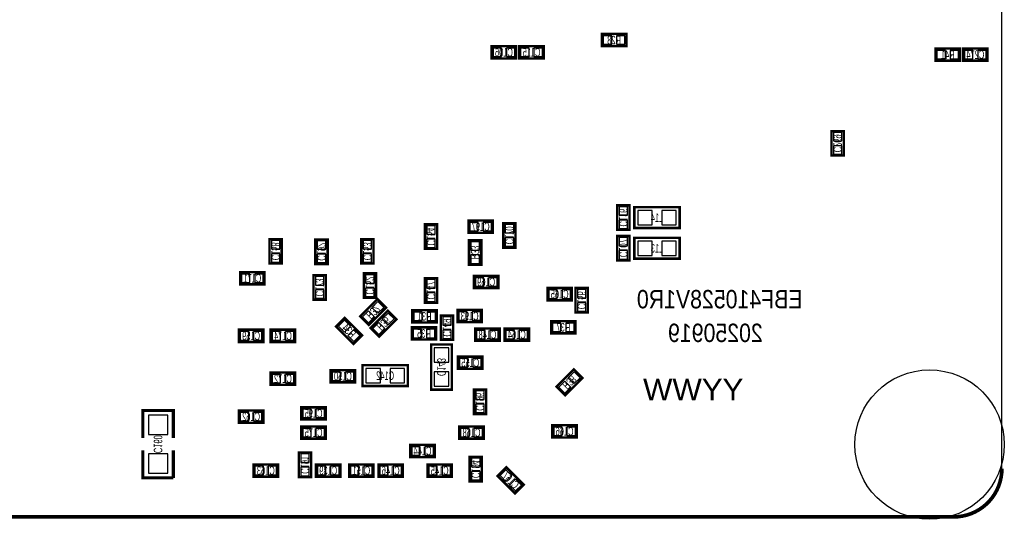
# Model space of a CAD drawing. Extents: x -0.1 to 82.1, y -0.1 to 50.1.
# Tile 2 of 3: x 41.2 to 82.1, y -0.1 to 20.6. Entities that reach past the tile are written whole.
import ezdxf
from ezdxf.enums import TextEntityAlignment as Align

# ---------------------------------------------------------------- set-up
doc = ezdxf.new("R2010")
doc.units = 0
doc.layers.add('DXF', color=150, linetype='CONTINUOUS')

msp = doc.modelspace()

# ---------------------------------------------------------------- linework, layer by layer
at = {"layer": 'DXF'}
msp.add_lwpolyline([(0.508, 50.000103), (0, 49.492103), (0, 1.999996, 0.414214), (1.999996, 0), (79.999992, 0, 0.414214), (81.999988, 1.999996), (81.999988, 49.492103), (81.491988, 50.000103), (43.500091, 50.000103), (43.500091, 46.750199), (43.499888, 46.750199, -1.000207), (42.500093, 46.750199), (42.500093, 50.000103)], format="xyb", close=True, dxfattribs=at)
for points, const_width in [([(65.405, 20.033005), (66.421, 20.033005), (66.421, 19.525005), (65.405, 19.525005), (65.405, 20.033005)], 0.1016), ([(61.849, 19.017005), (60.833, 19.017005), (60.833, 19.525005), (61.849, 19.525005), (61.849, 19.017005)], 0.1016), ([(61.976, 19.525005), (62.992, 19.525005), (62.992, 19.017005), (61.976, 19.017005), (61.976, 19.525005)], 0.1016), ([(80.264, 18.923), (79.248, 18.923), (79.248, 19.431), (80.264, 19.431), (80.264, 18.923)], 0.1016), ([(80.391, 19.431), (81.407, 19.431), (81.407, 18.923), (80.391, 18.923), (80.391, 19.431)], 0.1016), ([(74.93, 14.986), (74.93, 16.002), (75.438, 16.002), (75.438, 14.986), (74.93, 14.986)], 0.1016), ([(66.04, 11.905005), (66.04, 12.921005), (66.548, 12.921005), (66.548, 11.905005), (66.04, 11.905005)], 0.1016), ([(66.7512, 11.981205), (68.6308, 11.981205), (68.6308, 12.844805), (66.7512, 12.844805), (66.7512, 11.981205)], 0.1016), ([(60.8838, 11.7856), (59.8678, 11.7856), (59.8678, 12.2936), (60.8838, 12.2936), (60.8838, 11.7856)], 0.1016), ([(58.0644, 11.117605), (58.0644, 12.133605), (58.5724, 12.133605), (58.5724, 11.117605), (58.0644, 11.117605)], 0.1016), ([(61.3156, 11.168405), (61.3156, 12.184405), (61.8236, 12.184405), (61.8236, 11.168405), (61.3156, 11.168405)], 0.1016), ([(52.1208, 11.524005), (52.1208, 10.508005), (51.6128, 10.508005), (51.6128, 11.524005), (52.1208, 11.524005)], 0.1016), ([(54.0258, 11.5062), (54.0258, 10.4902), (53.5178, 10.4902), (53.5178, 11.5062), (54.0258, 11.5062)], 0.1016), ([(55.9308, 11.524005), (55.9308, 10.508005), (55.4228, 10.508005), (55.4228, 11.524005), (55.9308, 11.524005)], 0.1016), ([(60.4012, 11.473205), (60.4012, 10.457205), (59.8932, 10.457205), (59.8932, 11.473205), (60.4012, 11.473205)], 0.1016), ([(66.548, 11.651005), (66.548, 10.635005), (66.04, 10.635005), (66.04, 11.651005), (66.548, 11.651005)], 0.1016), ([(66.7512, 10.711205), (68.6308, 10.711205), (68.6308, 11.574805), (66.7512, 11.574805), (66.7512, 10.711205)], 0.1016), ([(50.3936, 10.152405), (51.4096, 10.152405), (51.4096, 9.644405), (50.3936, 9.644405), (50.3936, 10.152405)], 0.1016), ([(53.4416, 9.009405), (53.4416, 10.025405), (53.9496, 10.025405), (53.9496, 9.009405), (53.4416, 9.009405)], 0.1016), ([(56.0324, 10.101605), (56.0324, 9.085605), (55.5244, 9.085605), (55.5244, 10.101605), (56.0324, 10.101605)], 0.1016), ([(58.5724, 9.898405), (58.5724, 8.882405), (58.0644, 8.882405), (58.0644, 9.898405), (58.5724, 9.898405)], 0.1016), ([(61.1124, 9.492005), (60.0964, 9.492005), (60.0964, 10.000005), (61.1124, 10.000005), (61.1124, 9.492005)], 0.1016), ([(63.1444, 9.492005), (64.1604, 9.492005), (64.1604, 8.984005), (63.1444, 8.984005), (63.1444, 9.492005)], 0.1016), ([(64.3128, 8.476005), (64.3128, 9.492005), (64.8208, 9.492005), (64.8208, 8.476005), (64.3128, 8.476005)], 0.1016), ([(56.454142, 8.676615), (55.735728, 7.958201), (55.376521, 8.317408), (56.094935, 9.035821), (56.454142, 8.676615)], 0.1016), ([(56.885942, 8.194015), (56.167528, 7.475601), (55.808321, 7.834808), (56.526735, 8.553221), (56.885942, 8.194015)], 0.1016), ([(58.556931, 8.065211), (57.540931, 8.065211), (57.540931, 8.573211), (58.556931, 8.573211), (58.556931, 8.065211)], 0.1016), ([(60.4266, 8.0772), (59.4106, 8.0772), (59.4106, 8.5852), (60.4266, 8.5852), (60.4266, 8.0772)], 0.1016), ([(54.735197, 8.252816), (55.45361, 7.534402), (55.094403, 7.175195), (54.37599, 7.893609), (54.735197, 8.252816)], 0.1016), ([(58.7248, 7.3406), (58.7248, 8.3566), (59.2328, 8.3566), (59.2328, 7.3406), (58.7248, 7.3406)], 0.1016), ([(63.2968, 8.120405), (64.3128, 8.120405), (64.3128, 7.612405), (63.2968, 7.612405), (63.2968, 8.120405)], 0.1016), ([(50.3428, 7.764805), (51.3588, 7.764805), (51.3588, 7.256805), (50.3428, 7.256805), (50.3428, 7.764805)], 0.1016), ([(51.6636, 7.764805), (52.6796, 7.764805), (52.6796, 7.256805), (51.6636, 7.256805), (51.6636, 7.764805)], 0.1016), ([(58.531531, 7.354011), (57.515531, 7.354011), (57.515531, 7.862011), (58.531531, 7.862011), (58.531531, 7.354011)], 0.1016), ([(60.1472, 7.815605), (61.1632, 7.815605), (61.1632, 7.307605), (60.1472, 7.307605), (60.1472, 7.815605)], 0.1016), ([(61.3664, 7.815605), (62.3824, 7.815605), (62.3824, 7.307605), (61.3664, 7.307605), (61.3664, 7.815605)], 0.1016), ([(58.3184, 7.155205), (58.3184, 5.275605), (59.182, 5.275605), (59.182, 7.155205), (58.3184, 7.155205)], 0.1016), ([(60.452, 6.139205), (59.436, 6.139205), (59.436, 6.647205), (60.452, 6.647205), (60.452, 6.139205)], 0.1016), ([(55.1688, 5.580405), (54.1528, 5.580405), (54.1528, 6.088405), (55.1688, 6.088405), (55.1688, 5.580405)], 0.1016), ([(55.4736, 5.428005), (57.3532, 5.428005), (57.3532, 6.291605), (55.4736, 6.291605), (55.4736, 5.428005)], 0.1016), ([(63.51999, 5.400802), (64.238403, 6.119216), (64.59761, 5.760009), (63.879197, 5.041595), (63.51999, 5.400802)], 0.1016), ([(51.6636, 5.986805), (52.6796, 5.986805), (52.6796, 5.478805), (51.6636, 5.478805), (51.6636, 5.986805)], 0.1016), ([(60.6044, 5.2832), (60.6044, 4.2672), (60.0964, 4.2672), (60.0964, 5.2832), (60.6044, 5.2832)], 0.1016), ([(53.9496, 4.0386), (52.9336, 4.0386), (52.9336, 4.5466), (53.9496, 4.5466), (53.9496, 4.0386)], 0.1016), ([(47.625, 3.269005), (47.625, 4.412005), (46.355, 4.412005), (46.355, 3.269005)], 0.127), ([(50.3428, 4.412005), (51.3588, 4.412005), (51.3588, 3.904005), (50.3428, 3.904005), (50.3428, 4.412005)], 0.1016), ([(53.9496, 3.243605), (52.9336, 3.243605), (52.9336, 3.751605), (53.9496, 3.751605), (53.9496, 3.243605)], 0.1016), ([(60.5028, 3.243605), (59.4868, 3.243605), (59.4868, 3.751605), (60.5028, 3.751605), (60.5028, 3.243605)], 0.1016), ([(63.3476, 3.802405), (64.3636, 3.802405), (64.3636, 3.294405), (63.3476, 3.294405), (63.3476, 3.802405)], 0.1016), ([(57.4548, 2.989605), (58.4708, 2.989605), (58.4708, 2.481605), (57.4548, 2.481605), (57.4548, 2.989605)], 0.1016), ([(46.355, 2.761005), (46.355, 1.618005), (47.625, 1.618005)], 0.127), ([(47.625, 1.618005), (47.625, 2.761005)], 0.127), ([(52.832, 1.651), (52.832, 2.667), (53.34, 2.667), (53.34, 1.651), (52.832, 1.651)], 0.1016), ([(59.9186, 1.4732), (59.9186, 2.4892), (60.4266, 2.4892), (60.4266, 1.4732), (59.9186, 1.4732)], 0.1016), ([(51.9684, 1.668805), (50.9524, 1.668805), (50.9524, 2.176805), (51.9684, 2.176805), (51.9684, 1.668805)], 0.1016), ([(54.5592, 1.668805), (53.5432, 1.668805), (53.5432, 2.176805), (54.5592, 2.176805), (54.5592, 1.668805)], 0.1016), ([(54.9148, 2.176805), (55.9308, 2.176805), (55.9308, 1.668805), (54.9148, 1.668805), (54.9148, 2.176805)], 0.1016), ([(56.134, 2.176805), (57.15, 2.176805), (57.15, 1.668805), (56.134, 1.668805), (56.134, 2.176805)], 0.1016), ([(59.182, 1.668805), (58.166, 1.668805), (58.166, 2.176805), (59.182, 2.176805), (59.182, 1.668805)], 0.1016), ([(61.800003, 0.977595), (61.08159, 1.696009), (61.440797, 2.055216), (62.15921, 1.336802), (61.800003, 0.977595)], 0.1016), ([(1.999996, 0), (79.999992, 0)], 0.1524)]:
    msp.add_lwpolyline(points, dxfattribs=dict(at, const_width=const_width))
for points in [[(65.462912, 19.954011), (65.462912, 19.603999), (65.812924, 19.603999), (65.812924, 19.954011)], [(66.013076, 19.954011), (66.013076, 19.603999), (66.363088, 19.603999), (66.363088, 19.954011)], [(61.240924, 19.095999), (61.240924, 19.446011), (60.890912, 19.446011), (60.890912, 19.095999)], [(61.791088, 19.095999), (61.791088, 19.446011), (61.441076, 19.446011), (61.441076, 19.095999)], [(62.033912, 19.446011), (62.033912, 19.095999), (62.383924, 19.095999), (62.383924, 19.446011)], [(62.584076, 19.446011), (62.584076, 19.095999), (62.934088, 19.095999), (62.934088, 19.446011)], [(79.655924, 19.001994), (79.655924, 19.352006), (79.305912, 19.352006), (79.305912, 19.001994)], [(80.206088, 19.001994), (80.206088, 19.352006), (79.856076, 19.352006), (79.856076, 19.001994)], [(80.448912, 19.352006), (80.448912, 19.001994), (80.798924, 19.001994), (80.798924, 19.352006)], [(80.999076, 19.352006), (80.999076, 19.001994), (81.349088, 19.001994), (81.349088, 19.352006)], [(75.008994, 15.594076), (75.359006, 15.594076), (75.359006, 15.944088), (75.008994, 15.944088)], [(75.008994, 15.043912), (75.359006, 15.043912), (75.359006, 15.393924), (75.008994, 15.393924)], [(66.118994, 12.513081), (66.469006, 12.513081), (66.469006, 12.863093), (66.118994, 12.863093)], [(66.891433, 12.7127), (66.891433, 12.113311), (67.490823, 12.113311), (67.490823, 12.7127)], [(67.891177, 12.7127), (67.891177, 12.113311), (68.490567, 12.113311), (68.490567, 12.7127)], [(66.118994, 11.962917), (66.469006, 11.962917), (66.469006, 12.312929), (66.118994, 12.312929)], [(58.143394, 11.725681), (58.493406, 11.725681), (58.493406, 12.075693), (58.143394, 12.075693)], [(60.275724, 11.864594), (60.275724, 12.214606), (59.925712, 12.214606), (59.925712, 11.864594)], [(60.825888, 11.864594), (60.825888, 12.214606), (60.475876, 12.214606), (60.475876, 11.864594)], [(61.394594, 11.776481), (61.744606, 11.776481), (61.744606, 12.126493), (61.394594, 12.126493)], [(52.041806, 11.466093), (51.691794, 11.466093), (51.691794, 11.116081), (52.041806, 11.116081)], [(53.946806, 11.448288), (53.596794, 11.448288), (53.596794, 11.098276), (53.946806, 11.098276)], [(55.851806, 11.466093), (55.501794, 11.466093), (55.501794, 11.116081), (55.851806, 11.116081)], [(58.143394, 11.175517), (58.493406, 11.175517), (58.493406, 11.525529), (58.143394, 11.525529)], [(61.394594, 11.226317), (61.744606, 11.226317), (61.744606, 11.576329), (61.394594, 11.576329)], [(66.469006, 11.593093), (66.118994, 11.593093), (66.118994, 11.243081), (66.469006, 11.243081)], [(66.891433, 11.4427), (66.891433, 10.843311), (67.490823, 10.843311), (67.490823, 11.4427)], [(67.891177, 11.4427), (67.891177, 10.843311), (68.490567, 10.843311), (68.490567, 11.4427)], [(60.322206, 11.415293), (59.972194, 11.415293), (59.972194, 11.065281), (60.322206, 11.065281)], [(66.469006, 11.042929), (66.118994, 11.042929), (66.118994, 10.692917), (66.469006, 10.692917)], [(52.041806, 10.915929), (51.691794, 10.915929), (51.691794, 10.565917), (52.041806, 10.565917)], [(53.946806, 10.898124), (53.596794, 10.898124), (53.596794, 10.548112), (53.946806, 10.548112)], [(55.851806, 10.915929), (55.501794, 10.915929), (55.501794, 10.565917), (55.851806, 10.565917)], [(60.322206, 10.865129), (59.972194, 10.865129), (59.972194, 10.515117), (60.322206, 10.515117)], [(50.451512, 10.073411), (50.451512, 9.723399), (50.801524, 9.723399), (50.801524, 10.073411)], [(51.001676, 10.073411), (51.001676, 9.723399), (51.351688, 9.723399), (51.351688, 10.073411)], [(53.520594, 9.617481), (53.870606, 9.617481), (53.870606, 9.967493), (53.520594, 9.967493)], [(55.953406, 10.043693), (55.603394, 10.043693), (55.603394, 9.693681), (55.953406, 9.693681)], [(58.493406, 9.840493), (58.143394, 9.840493), (58.143394, 9.490481), (58.493406, 9.490481)], [(60.504324, 9.570999), (60.504324, 9.921011), (60.154312, 9.921011), (60.154312, 9.570999)], [(61.054488, 9.570999), (61.054488, 9.921011), (60.704476, 9.921011), (60.704476, 9.570999)], [(53.520594, 9.067317), (53.870606, 9.067317), (53.870606, 9.417329), (53.520594, 9.417329)], [(55.953406, 9.493529), (55.603394, 9.493529), (55.603394, 9.143517), (55.953406, 9.143517)], [(63.202312, 9.413011), (63.202312, 9.062999), (63.552324, 9.062999), (63.552324, 9.413011)], [(63.752476, 9.413011), (63.752476, 9.062999), (64.102488, 9.062999), (64.102488, 9.413011)], [(64.391794, 9.084081), (64.741806, 9.084081), (64.741806, 9.434093), (64.391794, 9.434093)], [(58.493406, 9.290329), (58.143394, 9.290329), (58.143394, 8.940317), (58.493406, 8.940317)], [(56.35734, 8.691524), (56.109845, 8.93902), (55.862349, 8.691524), (56.109845, 8.444029)], [(64.391794, 8.533917), (64.741806, 8.533917), (64.741806, 8.883929), (64.391794, 8.883929)], [(55.968314, 8.302498), (55.720818, 8.549994), (55.473322, 8.302498), (55.720818, 8.055002)], [(56.78914, 8.208924), (56.541645, 8.45642), (56.294149, 8.208924), (56.541645, 7.961429)], [(57.948855, 8.144205), (57.948855, 8.494217), (57.598843, 8.494217), (57.598843, 8.144205)], [(58.499019, 8.144205), (58.499019, 8.494217), (58.149007, 8.494217), (58.149007, 8.144205)], [(58.803794, 7.948676), (59.153806, 7.948676), (59.153806, 8.298688), (58.803794, 8.298688)], [(59.818524, 8.156194), (59.818524, 8.506206), (59.468512, 8.506206), (59.468512, 8.156194)], [(60.368688, 8.156194), (60.368688, 8.506206), (60.018676, 8.506206), (60.018676, 8.156194)], [(54.720287, 8.156014), (54.472791, 7.908519), (54.720287, 7.661023), (54.967783, 7.908519)], [(55.109313, 7.766988), (54.861817, 7.519492), (55.109313, 7.271996), (55.356809, 7.519492)], [(56.400114, 7.819898), (56.152618, 8.067394), (55.905122, 7.819898), (56.152618, 7.572402)], [(57.923455, 7.433005), (57.923455, 7.783017), (57.573443, 7.783017), (57.573443, 7.433005)], [(58.473619, 7.433005), (58.473619, 7.783017), (58.123607, 7.783017), (58.123607, 7.433005)], [(63.354712, 8.041411), (63.354712, 7.691399), (63.704724, 7.691399), (63.704724, 8.041411)], [(63.904876, 8.041411), (63.904876, 7.691399), (64.254888, 7.691399), (64.254888, 8.041411)], [(50.400712, 7.685811), (50.400712, 7.335799), (50.750724, 7.335799), (50.750724, 7.685811)], [(50.950876, 7.685811), (50.950876, 7.335799), (51.300888, 7.335799), (51.300888, 7.685811)], [(51.721512, 7.685811), (51.721512, 7.335799), (52.071524, 7.335799), (52.071524, 7.685811)], [(52.271676, 7.685811), (52.271676, 7.335799), (52.621688, 7.335799), (52.621688, 7.685811)], [(58.803794, 7.398512), (59.153806, 7.398512), (59.153806, 7.748524), (58.803794, 7.748524)], [(60.205112, 7.736611), (60.205112, 7.386599), (60.555124, 7.386599), (60.555124, 7.736611)], [(60.755276, 7.736611), (60.755276, 7.386599), (61.105288, 7.386599), (61.105288, 7.736611)], [(61.424312, 7.736611), (61.424312, 7.386599), (61.774324, 7.386599), (61.774324, 7.736611)], [(61.974476, 7.736611), (61.974476, 7.386599), (62.324488, 7.386599), (62.324488, 7.736611)], [(59.049895, 7.014972), (58.450505, 7.014972), (58.450505, 6.415583), (59.049895, 6.415583)], [(59.843924, 6.218199), (59.843924, 6.568211), (59.493912, 6.568211), (59.493912, 6.218199)], [(60.394088, 6.218199), (60.394088, 6.568211), (60.044076, 6.568211), (60.044076, 6.218199)], [(55.613833, 6.1595), (55.613833, 5.560111), (56.213223, 5.560111), (56.213223, 6.1595)], [(56.613577, 6.1595), (56.613577, 5.560111), (57.212967, 5.560111), (57.212967, 6.1595)], [(51.721512, 5.907811), (51.721512, 5.557799), (52.071524, 5.557799), (52.071524, 5.907811)], [(52.271676, 5.907811), (52.271676, 5.557799), (52.621688, 5.557799), (52.621688, 5.907811)], [(54.560724, 5.659399), (54.560724, 6.009411), (54.210712, 6.009411), (54.210712, 5.659399)], [(55.110888, 5.659399), (55.110888, 6.009411), (54.760876, 6.009411), (54.760876, 5.659399)], [(59.049895, 6.015228), (58.450505, 6.015228), (58.450505, 5.415839), (59.049895, 5.415839)], [(64.005817, 5.774919), (64.253313, 5.527423), (64.500809, 5.774919), (64.253313, 6.022414)], [(63.616791, 5.385892), (63.864287, 5.138396), (64.111783, 5.385892), (63.864287, 5.633388)], [(60.525406, 5.225288), (60.175394, 5.225288), (60.175394, 4.875276), (60.525406, 4.875276)], [(60.525406, 4.675124), (60.175394, 4.675124), (60.175394, 4.325112), (60.525406, 4.325112)], [(46.58995, 3.415055), (47.39005, 3.415055), (47.39005, 4.215155), (46.58995, 4.215155)], [(50.400712, 4.333011), (50.400712, 3.982999), (50.750724, 3.982999), (50.750724, 4.333011)], [(50.950876, 4.333011), (50.950876, 3.982999), (51.300888, 3.982999), (51.300888, 4.333011)], [(53.341524, 4.117594), (53.341524, 4.467606), (52.991512, 4.467606), (52.991512, 4.117594)], [(53.891688, 4.117594), (53.891688, 4.467606), (53.541676, 4.467606), (53.541676, 4.117594)], [(63.405512, 3.723411), (63.405512, 3.373399), (63.755524, 3.373399), (63.755524, 3.723411)], [(63.955676, 3.723411), (63.955676, 3.373399), (64.305688, 3.373399), (64.305688, 3.723411)], [(53.341524, 3.322599), (53.341524, 3.672611), (52.991512, 3.672611), (52.991512, 3.322599)], [(53.891688, 3.322599), (53.891688, 3.672611), (53.541676, 3.672611), (53.541676, 3.322599)], [(59.894724, 3.322599), (59.894724, 3.672611), (59.544712, 3.672611), (59.544712, 3.322599)], [(60.444888, 3.322599), (60.444888, 3.672611), (60.094876, 3.672611), (60.094876, 3.322599)], [(57.512712, 2.910611), (57.512712, 2.560599), (57.862724, 2.560599), (57.862724, 2.910611)], [(58.062876, 2.910611), (58.062876, 2.560599), (58.412888, 2.560599), (58.412888, 2.910611)], [(46.58995, 1.814855), (47.39005, 1.814855), (47.39005, 2.614955), (46.58995, 2.614955)], [(52.910994, 2.259076), (53.261006, 2.259076), (53.261006, 2.609088), (52.910994, 2.609088)], [(51.360324, 1.747799), (51.360324, 2.097811), (51.010312, 2.097811), (51.010312, 1.747799)], [(51.910488, 1.747799), (51.910488, 2.097811), (51.560476, 2.097811), (51.560476, 1.747799)], [(52.910994, 1.708912), (53.261006, 1.708912), (53.261006, 2.058924), (52.910994, 2.058924)], [(53.951124, 1.747799), (53.951124, 2.097811), (53.601112, 2.097811), (53.601112, 1.747799)], [(54.501288, 1.747799), (54.501288, 2.097811), (54.151276, 2.097811), (54.151276, 1.747799)], [(54.972712, 2.097811), (54.972712, 1.747799), (55.322724, 1.747799), (55.322724, 2.097811)], [(55.522876, 2.097811), (55.522876, 1.747799), (55.872888, 1.747799), (55.872888, 2.097811)], [(56.191912, 2.097811), (56.191912, 1.747799), (56.541924, 1.747799), (56.541924, 2.097811)], [(56.742076, 2.097811), (56.742076, 1.747799), (57.092088, 1.747799), (57.092088, 2.097811)], [(58.573924, 1.747799), (58.573924, 2.097811), (58.223912, 2.097811), (58.223912, 1.747799)], [(59.124088, 1.747799), (59.124088, 2.097811), (58.774076, 2.097811), (58.774076, 1.747799)], [(59.997594, 2.081276), (60.347606, 2.081276), (60.347606, 2.431288), (59.997594, 2.431288)], [(59.997594, 1.531112), (60.347606, 1.531112), (60.347606, 1.881124), (59.997594, 1.881124)], [(61.425887, 1.463423), (61.673383, 1.710919), (61.425887, 1.958414), (61.178391, 1.710919)], [(61.814913, 1.074396), (62.062409, 1.321892), (61.814913, 1.569388), (61.567417, 1.321892)]]:
    msp.add_lwpolyline(points, close=True, dxfattribs=at)
at = {"layer": 'DXF', "const_width": 0.1524}
msp.add_lwpolyline([(81.999988, 1.999996, -0.414214), (79.999992, 0)], format="xyb", dxfattribs=at)
at = {"layer": 'DXF'}
msp.add_circle((78.999994, 2.999994), 3.099994, dxfattribs=at)

# ---------------------------------------------------------------- texts
at = {"layer": 'DXF', "text_generation_flag": 2, "width": 0.571429}
for s, p in [('R28', (65.913, 19.601205)), ('C106', (61.341, 19.093205)), ('C115', (62.484, 19.093205)), ('R41', (79.756, 18.9992)), ('C274', (80.899, 18.9992)), ('L14', (67.691, 12.235205)), ('C197', (60.3758, 11.8618)), ('L13', (67.691, 10.965205)), ('C171', (50.9016, 9.720605)), ('C169', (60.6044, 9.568205)), ('C165', (63.6524, 9.060205)), ('R31', (58.048931, 8.141411)), ('C193', (59.9186, 8.1534)), ('R35', (58.023531, 7.430211)), ('R37', (63.8048, 7.688605)), ('C159', (50.8508, 7.333005)), ('C174', (52.1716, 7.333005)), ('C148', (60.6552, 7.383805)), ('C164', (61.8744, 7.383805)), ('C155', (59.944, 6.215405)), ('C172', (52.1716, 5.555005)), ('C150', (54.6608, 5.656605)), ('C142', (56.4134, 5.682005)), ('C162', (50.8508, 3.980205)), ('C195', (53.4416, 4.1148)), ('C175', (53.4416, 3.319805)), ('C168', (59.9948, 3.319805)), ('C166', (63.8556, 3.370605)), ('C144', (57.9628, 2.557805)), ('C163', (51.4604, 1.745005)), ('C139', (54.0512, 1.745005)), ('C151', (55.4228, 1.745005)), ('C146', (56.642, 1.745005)), ('C145', (58.674, 1.745005))]:
    msp.add_text(s, height=0.3556, dxfattribs=at).set_placement(p, align=Align.CENTER)
for s, rotation, p in [('C269', 270, (75.0062, 15.494432)), ('C116', 270, (66.1162, 12.413437)), ('C154', 270, (58.1406, 11.626037)), ('C170', 270, (61.3918, 11.676837)), ('C107', 270, (66.1162, 11.143437)), ('C158', 270, (51.689, 11.016437)), ('C192', 270, (53.594, 10.998632)), ('C153', 270, (55.499, 11.016437)), ('R33', 270, (59.9694, 10.965637)), ('C173', 270, (53.5178, 9.517837)), ('C152', 270, (55.6006, 9.594037)), ('C147', 270, (58.1406, 9.390837)), ('C156', 270, (64.389, 8.984437)), ('R32', 225, (55.789855, 8.622995)), ('R36', 225, (56.221655, 8.140395)), ('R34', 315, (54.788714, 7.588631)), ('C149', 270, (58.801, 7.849032)), ('C143', 270, (58.5724, 6.215837)), ('R38', 225, (63.933324, 5.706389)), ('C196', 270, (60.1726, 4.775632)), ('C160', 270, (46.8122, 3.015437)), ('C191', 270, (52.9082, 2.159432)), ('C194', 270, (59.9948, 1.981632)), ('C167', 315, (61.494314, 1.391031))]:
    msp.add_text(s, height=0.3556, rotation=rotation, dxfattribs=at).set_placement(p, align=Align.CENTER)
at = {"layer": 'DXF', "text_generation_flag": 2}
for s, height, width, p in [('EBF410528V1R0', 0.762, 0.866667, (73.729596, 8.650249)), ('20250919', 0.762, 0.866667, (72.078596, 7.253249)), ('YYWW', 0.889, 1.085714, (71.2724, 4.8387))]:
    msp.add_text(s, height=height, dxfattribs=dict(at, width=width)).set_placement(p)

doc.saveas('drawing.dxf')
